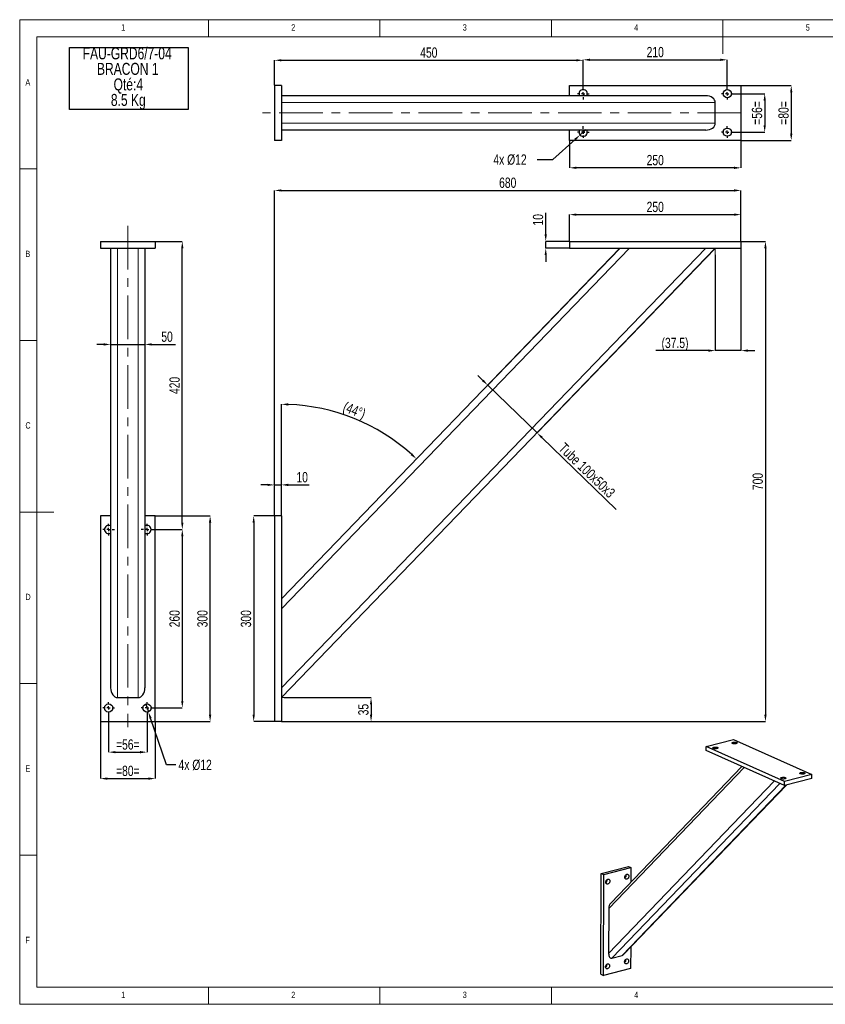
# Model space of a CAD drawing. Header units: millimetres. Extents: x 5 to 415, y 5 to 292.
# Tile 1 of 3: x 5 to 240, y 5 to 292. Entities that reach past the tile are written whole.
import ezdxf

# ---------------------------------------------------------------- set-up
doc = ezdxf.new("R2010")
doc.units = ezdxf.units.MM
doc.header["$PDSIZE"] = -1
doc.linetypes.add('CENTERX2', pattern=[20.32, 12.7, -2.54, 2.54, -2.54])
for name, color, linetype in [('COTES', 1, 'Continuous'), ('NOTES', 6, 'Continuous'), ('TRAIT-FINS', 9, 'Continuous'), ('TRAIT-MIXTES', 3, 'CENTERX2')]:
    doc.layers.add(name, color=color, linetype=linetype)
doc.layers.add('TRAIT-FORT', color=4, linetype='Continuous', lineweight=25)
doc.styles.add('SLDTEXTSTYLE0', font='TXT', dxfattribs={"width": 0.75})
doc.dimstyles.new('SLDDIMSTYLE0', dxfattribs={"dimtxt": 3, "dimasz": 2, "dimexe": 0, "dimexo": 0.0625, "dimgap": 0.75, "dimtad": 1, "dimlfac": 5, "dimrnd": 1e-09, "dimzin": 12, "dimdsep": 46, "dimtxsty": 'SLDTEXTSTYLE0', "dimsah": 1, "dimcen": 0.09, "dimadec": 0, "dimazin": 3, "dimtfac": 1, "dimtofl": 0, "dimtmove": 0, "dimatfit": 3, "dimfxl": 1, "dimfrac": 2, "dimtolj": 1, "dimtzin": 12, "dimarcsym": 0})
doc.dimstyles.new('SLDDIMSTYLE1', dxfattribs={"dimtxt": 3, "dimasz": 2, "dimexe": 0, "dimexo": 0.0625, "dimgap": 0.75, "dimtad": 0, "dimtih": 1, "dimtoh": 1, "dimlfac": 5, "dimrnd": 1e-09, "dimzin": 12, "dimdsep": 46, "dimtxsty": 'SLDTEXTSTYLE0', "dimblk1": 'NONE', "dimsah": 1, "dimcen": 0, "dimadec": 0, "dimazin": 3, "dimtfac": 1, "dimtmove": 0, "dimatfit": 3, "dimldrblk": 'NONE', "dimfxl": 1, "dimfrac": 2, "dimtolj": 1, "dimtzin": 12, "dimarcsym": 0})
doc.dimstyles.new('SLDDIMSTYLE3', dxfattribs={"dimtxt": 3, "dimasz": 2, "dimexe": 0, "dimexo": 0.0625, "dimgap": 0.75, "dimtad": 1, "dimlfac": 5, "dimrnd": 1e-09, "dimzin": 12, "dimdsep": 46, "dimtxsty": 'SLDTEXTSTYLE0', "dimsah": 1, "dimcen": 0.09, "dimadec": 0, "dimazin": 3, "dimtfac": 1, "dimtmove": 0, "dimatfit": 0, "dimfxl": 1, "dimfrac": 2, "dimtolj": 1, "dimtzin": 12, "dimarcsym": 0})
doc.dimstyles.new('SLDDIMSTYLE4', dxfattribs={"dimtxt": 3, "dimasz": 2, "dimexe": 0, "dimexo": 0.0625, "dimgap": 0.75, "dimtad": 1, "dimdec": 4, "dimlfac": 5, "dimzin": 12, "dimdsep": 46, "dimtxsty": 'SLDTEXTSTYLE0', "dimsah": 1, "dimcen": 0.09, "dimazin": 3, "dimtfac": 1, "dimtofl": 0, "dimtmove": 0, "dimatfit": 3, "dimfxl": 1, "dimfrac": 2, "dimtolj": 1, "dimtzin": 12, "dimarcsym": 0})
doc.dimstyles.new('SLDDIMSTYLE5', dxfattribs={"dimtxt": 3, "dimasz": 2, "dimexe": 0, "dimexo": 0.0625, "dimgap": 0.75, "dimtad": 1, "dimdec": 1, "dimlfac": 5, "dimrnd": 1e-09, "dimzin": 12, "dimdsep": 46, "dimtxsty": 'SLDTEXTSTYLE0', "dimsah": 1, "dimcen": 0.09, "dimadec": 0, "dimazin": 3, "dimtfac": 1, "dimtdec": 1, "dimtmove": 0, "dimatfit": 0, "dimfxl": 1, "dimfrac": 2, "dimtolj": 1, "dimtzin": 12, "dimarcsym": 0})

# ---------------------------------------------------------------- blocks, each defined once
blk = doc.blocks.new('_D_23')
at = {"layer": 'COTES', "color": 0, "lineweight": -2, "transparency": 16777216}
for p, q in [((169.28, 272.18), (169.28, 280.31)), ((171.28, 280.31), (209.28, 280.31)), ((211.28, 272.18), (211.28, 280.31))]:
    blk.add_line(p, q, dxfattribs=at)
at = {"layer": 'COTES', "color": 0, "transparency": 16777216}
for points in [[(171.28, 280.64), (171.28, 279.97), (169.28, 280.31)], [(209.28, 280.64), (209.28, 279.97), (211.28, 280.31)]]:
    blk.add_solid(points, dxfattribs=at)
at = {"layer": 'Defpoints', "color": 0, "transparency": 16777216}
for p in [(211.28, 280.31), (169.28, 272.12), (211.28, 272.12)]:
    blk.add_point(p, dxfattribs=at)
at = {"layer": 'COTES', "color": 0, "transparency": 16777216, "insert": (190.28, 284.06), "char_height": 3, "attachment_point": 2, "style": 'SLDTEXTSTYLE0'}
blk.add_mtext('\\A1;210', dxfattribs=at)
blk = doc.blocks.new('_D_24')
at = {"layer": 'COTES', "color": 0, "lineweight": -2, "transparency": 16777216}
for p, q in [((79.28, 272.88), (79.28, 280.17)), ((81.28, 280.17), (167.28, 280.17)), ((169.28, 272.18), (169.28, 280.17))]:
    blk.add_line(p, q, dxfattribs=at)
at = {"layer": 'COTES', "color": 0, "transparency": 16777216}
for points in [[(81.28, 280.5), (81.28, 279.84), (79.28, 280.17)], [(167.28, 280.5), (167.28, 279.84), (169.28, 280.17)]]:
    blk.add_solid(points, dxfattribs=at)
at = {"layer": 'Defpoints', "color": 0, "transparency": 16777216}
for p in [(169.28, 280.17), (79.28, 272.82), (169.28, 272.12)]:
    blk.add_point(p, dxfattribs=at)
at = {"layer": 'COTES', "color": 0, "transparency": 16777216, "insert": (124.28, 283.92), "char_height": 3, "attachment_point": 2, "style": 'SLDTEXTSTYLE0'}
blk.add_mtext('\\A1;450', dxfattribs=at)
blk = doc.blocks.new('_D_25')
at = {"layer": 'COTES', "color": 0, "lineweight": -2, "transparency": 16777216}
for p, q in [((213.05, 270.42), (222.2, 270.42)), ((222.2, 268.42), (222.2, 261.22)), ((213.05, 259.22), (222.2, 259.22))]:
    blk.add_line(p, q, dxfattribs=at)
at = {"layer": 'COTES', "color": 0, "transparency": 16777216}
for points in [[(221.86, 268.42), (222.53, 268.42), (222.2, 270.42)], [(221.86, 261.22), (222.53, 261.22), (222.2, 259.22)]]:
    blk.add_solid(points, dxfattribs=at)
at = {"layer": 'Defpoints', "color": 0, "transparency": 16777216}
for p in [(212.98, 270.42), (212.98, 259.22), (222.2, 259.22)]:
    blk.add_point(p, dxfattribs=at)
at = {"layer": 'COTES', "color": 0, "transparency": 16777216, "insert": (218.45, 264.82), "char_height": 3, "attachment_point": 2, "rotation": 90, "style": 'SLDTEXTSTYLE0'}
blk.add_mtext('\\A1;=56=', dxfattribs=at)
blk = doc.blocks.new('_D_26')
at = {"layer": 'COTES', "color": 0, "lineweight": -2, "transparency": 16777216}
for p, q in [((215.35, 272.82), (229.94, 272.82)), ((229.94, 270.82), (229.94, 258.82)), ((215.35, 256.82), (229.94, 256.82))]:
    blk.add_line(p, q, dxfattribs=at)
at = {"layer": 'COTES', "color": 0, "transparency": 16777216}
for points in [[(229.6, 270.82), (230.27, 270.82), (229.94, 272.82)], [(229.6, 258.82), (230.27, 258.82), (229.94, 256.82)]]:
    blk.add_solid(points, dxfattribs=at)
at = {"layer": 'Defpoints', "color": 0, "transparency": 16777216}
for p in [(215.28, 272.82), (215.28, 256.82), (229.94, 256.82)]:
    blk.add_point(p, dxfattribs=at)
at = {"layer": 'COTES', "color": 0, "transparency": 16777216, "insert": (226.19, 264.82), "char_height": 3, "attachment_point": 2, "rotation": 90, "style": 'SLDTEXTSTYLE0'}
blk.add_mtext('\\A1;=80=', dxfattribs=at)
blk = doc.blocks.new('_D_27')
at = {"layer": 'COTES', "color": 0, "lineweight": -2, "transparency": 16777216}
for p, q in [((170.17, 260.03), (168.39, 258.42)), ((160.44, 251.23), (166.91, 257.08)), ((155.84, 251.23), (160.44, 251.23))]:
    blk.add_line(p, q, dxfattribs=at)
at = {"layer": 'COTES', "color": 0, "transparency": 16777216}
blk.add_solid([(166.69, 257.32), (167.13, 256.83), (168.39, 258.42)], dxfattribs=at)
at = {"layer": 'Defpoints', "color": 0, "transparency": 16777216}
for p in [(168.39, 258.42), (170.17, 260.03)]:
    blk.add_point(p, dxfattribs=at)
at = {"layer": 'COTES', "color": 0, "transparency": 16777216, "insert": (143.09, 252.73), "char_height": 3, "attachment_point": 1, "style": 'SLDTEXTSTYLE0'}
blk.add_mtext('\\A1;4x %%c12', dxfattribs=at)
blk = doc.blocks.new('_None')
blk = doc.blocks.new('_D_28')
at = {"layer": 'COTES', "color": 0, "lineweight": -2, "transparency": 16777216}
for p, q in [((165.28, 256.76), (165.28, 248.82)), ((215.28, 256.76), (215.28, 248.82)), ((213.28, 248.82), (167.28, 248.82))]:
    blk.add_line(p, q, dxfattribs=at)
at = {"layer": 'COTES', "color": 0, "transparency": 16777216}
for points in [[(167.28, 249.16), (167.28, 248.49), (165.28, 248.82)], [(213.28, 249.16), (213.28, 248.49), (215.28, 248.82)]]:
    blk.add_solid(points, dxfattribs=at)
at = {"layer": 'Defpoints', "color": 0, "transparency": 16777216}
for p in [(165.28, 256.82), (215.28, 256.82), (165.28, 248.82)]:
    blk.add_point(p, dxfattribs=at)
at = {"layer": 'COTES', "color": 0, "transparency": 16777216, "insert": (190.28, 252.57), "char_height": 3, "attachment_point": 2, "style": 'SLDTEXTSTYLE0'}
blk.add_mtext('\\A1;250', dxfattribs=at)
blk = doc.blocks.new('SW_CENTERMARKSYMBOL_8')
at = {"layer": 'TRAIT-MIXTES', "color": 0}
for p, q in [((-1, 0), (-1.7, 0)), ((0, 0), (-0.5, 0)), ((0, 1), (0, 1.7)), ((0, 0), (0, 0.5)), ((0, 0), (0, -0.5)), ((0, 0), (0.5, 0)), ((1, 0), (1.7, 0)), ((0, -1), (0, -1.7))]:
    blk.add_line(p, q, dxfattribs=at)
blk = doc.blocks.new('SW_CENTERMARKSYMBOL_9')
at = {"layer": 'TRAIT-MIXTES', "color": 0}
for p, q in [((-1, 0), (-1.7, 0)), ((0, 0), (-0.5, 0)), ((0, 1), (0, 1.7)), ((0, 0), (0, 0.5)), ((0, 0), (0, -0.5)), ((0, 0), (0.5, 0)), ((1, 0), (1.7, 0)), ((0, -1), (0, -1.7))]:
    blk.add_line(p, q, dxfattribs=at)
blk = doc.blocks.new('SW_CENTERMARKSYMBOL_10')
at = {"layer": 'TRAIT-MIXTES', "color": 0}
for p, q in [((-1, 0), (-1.7, 0)), ((0, 0), (-0.5, 0)), ((0, 1), (0, 1.7)), ((0, 0), (0, 0.5)), ((0, 0), (0, -0.5)), ((0, 0), (0.5, 0)), ((1, 0), (1.7, 0)), ((0, -1), (0, -1.7))]:
    blk.add_line(p, q, dxfattribs=at)
blk = doc.blocks.new('SW_CENTERMARKSYMBOL_11')
at = {"layer": 'TRAIT-MIXTES', "color": 0}
for p, q in [((-1, 0), (-1.7, 0)), ((0, 0), (-0.5, 0)), ((0, 1), (0, 1.7)), ((0, 0), (0, 0.5)), ((0, 0), (0, -0.5)), ((0, 0), (0.5, 0)), ((1, 0), (1.7, 0)), ((0, -1), (0, -1.7))]:
    blk.add_line(p, q, dxfattribs=at)
blk = doc.blocks.new('_D_29')
at = {"layer": 'COTES', "color": 0, "lineweight": -2, "transparency": 16777216}
for p, q in [((215.28, 225.33), (215.28, 195.54)), ((207.79, 223.46), (207.79, 195.54)), ((205.79, 195.54), (190.43, 195.54)), ((215.28, 195.54), (207.79, 195.54)), ((217.28, 195.54), (219.28, 195.54))]:
    blk.add_line(p, q, dxfattribs=at)
at = {"layer": 'COTES', "color": 0, "transparency": 16777216}
for points in [[(205.79, 195.87), (205.79, 195.21), (207.79, 195.54)], [(217.28, 195.87), (217.28, 195.21), (215.28, 195.54)]]:
    blk.add_solid(points, dxfattribs=at)
at = {"layer": 'Defpoints', "color": 0, "transparency": 16777216}
for p in [(215.28, 225.39), (207.79, 223.52), (215.28, 195.54)]:
    blk.add_point(p, dxfattribs=at)
at = {"layer": 'COTES', "color": 0, "transparency": 16777216, "insert": (196.05, 199.29), "char_height": 3, "attachment_point": 2, "style": 'SLDTEXTSTYLE0'}
blk.add_mtext('\\A1;(37.5)', dxfattribs=at)
blk = doc.blocks.new('_D_30')
at = {"layer": 'COTES', "color": 0, "lineweight": -2, "transparency": 16777216}
for p, q in [((82.14, 94.39), (107.44, 94.39)), ((107.44, 92.39), (107.44, 89.39)), ((81.35, 87.39), (107.44, 87.39))]:
    blk.add_line(p, q, dxfattribs=at)
at = {"layer": 'COTES', "color": 0, "transparency": 16777216}
for points in [[(107.11, 92.39), (107.77, 92.39), (107.44, 94.39)], [(107.11, 89.39), (107.77, 89.39), (107.44, 87.39)]]:
    blk.add_solid(points, dxfattribs=at)
at = {"layer": 'Defpoints', "color": 0, "transparency": 16777216}
for p in [(82.08, 94.39), (81.28, 87.39), (107.44, 87.39)]:
    blk.add_point(p, dxfattribs=at)
at = {"layer": 'COTES', "color": 0, "transparency": 16777216, "insert": (103.69, 90.89), "char_height": 3, "attachment_point": 2, "rotation": 90, "style": 'SLDTEXTSTYLE0'}
blk.add_mtext('\\A1;35', dxfattribs=at)
blk = doc.blocks.new('_D_31')
at = {"layer": 'COTES', "color": 0, "lineweight": -2, "transparency": 16777216}
for p, q in [((215.35, 227.39), (222.41, 227.39)), ((222.41, 225.39), (222.41, 89.39)), ((81.35, 87.39), (222.41, 87.39))]:
    blk.add_line(p, q, dxfattribs=at)
at = {"layer": 'COTES', "color": 0, "transparency": 16777216}
for points in [[(222.08, 225.39), (222.74, 225.39), (222.41, 227.39)], [(222.08, 89.39), (222.74, 89.39), (222.41, 87.39)]]:
    blk.add_solid(points, dxfattribs=at)
at = {"layer": 'Defpoints', "color": 0, "transparency": 16777216}
for p in [(215.28, 227.39), (81.28, 87.39), (222.41, 87.39)]:
    blk.add_point(p, dxfattribs=at)
at = {"layer": 'COTES', "color": 0, "transparency": 16777216, "insert": (218.66, 157.39), "char_height": 3, "attachment_point": 2, "rotation": 90, "style": 'SLDTEXTSTYLE0'}
blk.add_mtext('\\A1;700', dxfattribs=at)
blk = doc.blocks.new('_D_32')
at = {"layer": 'COTES', "color": 0, "lineweight": -2, "transparency": 16777216}
for p, q in [((79.28, 147.45), (79.28, 242.23)), ((81.28, 242.23), (213.28, 242.23)), ((215.28, 227.45), (215.28, 242.23))]:
    blk.add_line(p, q, dxfattribs=at)
at = {"layer": 'COTES', "color": 0, "transparency": 16777216}
for points in [[(81.28, 242.56), (81.28, 241.9), (79.28, 242.23)], [(213.28, 242.56), (213.28, 241.9), (215.28, 242.23)]]:
    blk.add_solid(points, dxfattribs=at)
at = {"layer": 'Defpoints', "color": 0, "transparency": 16777216}
for p in [(215.28, 242.23), (215.28, 227.39), (79.28, 147.39)]:
    blk.add_point(p, dxfattribs=at)
at = {"layer": 'COTES', "color": 0, "transparency": 16777216, "insert": (147.28, 245.98), "char_height": 3, "attachment_point": 2, "style": 'SLDTEXTSTYLE0'}
blk.add_mtext('\\A1;680', dxfattribs=at)
blk = doc.blocks.new('_D_33')
at = {"layer": 'COTES', "color": 0, "lineweight": -2, "transparency": 16777216}
for p, q in [((158.36, 229.39), (158.36, 235.73)), ((165.22, 227.39), (158.36, 227.39)), ((158.36, 225.39), (158.36, 227.39)), ((165.22, 225.39), (158.36, 225.39)), ((158.36, 223.39), (158.36, 221.39))]:
    blk.add_line(p, q, dxfattribs=at)
at = {"layer": 'COTES', "color": 0, "transparency": 16777216}
for points in [[(158.02, 229.39), (158.69, 229.39), (158.36, 227.39)], [(158.02, 223.39), (158.69, 223.39), (158.36, 225.39)]]:
    blk.add_solid(points, dxfattribs=at)
at = {"layer": 'Defpoints', "color": 0, "transparency": 16777216}
for p in [(165.28, 227.39), (158.36, 225.39), (165.28, 225.39)]:
    blk.add_point(p, dxfattribs=at)
at = {"layer": 'COTES', "color": 0, "transparency": 16777216, "insert": (154.61, 233.67), "char_height": 3, "attachment_point": 2, "rotation": 90, "style": 'SLDTEXTSTYLE0'}
blk.add_mtext('\\A1;10', dxfattribs=at)
blk = doc.blocks.new('_D_34')
at = {"layer": 'COTES', "color": 0, "lineweight": -2, "transparency": 16777216}
for p, q in [((77.28, 156.4), (75.28, 156.4)), ((79.28, 147.45), (79.28, 156.4)), ((79.28, 156.4), (81.28, 156.4)), ((81.28, 147.45), (81.28, 156.4)), ((83.28, 156.4), (89.41, 156.4))]:
    blk.add_line(p, q, dxfattribs=at)
at = {"layer": 'COTES', "color": 0, "transparency": 16777216}
for points in [[(77.28, 156.73), (77.28, 156.07), (79.28, 156.4)], [(83.28, 156.73), (83.28, 156.07), (81.28, 156.4)]]:
    blk.add_solid(points, dxfattribs=at)
at = {"layer": 'Defpoints', "color": 0, "transparency": 16777216}
for p in [(79.28, 156.4), (79.28, 147.39), (81.28, 147.39)]:
    blk.add_point(p, dxfattribs=at)
at = {"layer": 'COTES', "color": 0, "transparency": 16777216, "insert": (87.35, 160.15), "char_height": 3, "attachment_point": 2, "style": 'SLDTEXTSTYLE0'}
blk.add_mtext('\\A1;10', dxfattribs=at)
blk = doc.blocks.new('_D_35')
at = {"layer": 'COTES', "color": 0, "lineweight": -2, "transparency": 16777216}
for p, q in [((79.22, 147.39), (73.22, 147.39)), ((73.22, 145.39), (73.22, 89.39)), ((79.22, 87.39), (73.22, 87.39))]:
    blk.add_line(p, q, dxfattribs=at)
at = {"layer": 'COTES', "color": 0, "transparency": 16777216}
for points in [[(72.89, 145.39), (73.55, 145.39), (73.22, 147.39)], [(72.89, 89.39), (73.55, 89.39), (73.22, 87.39)]]:
    blk.add_solid(points, dxfattribs=at)
at = {"layer": 'Defpoints', "color": 0, "transparency": 16777216}
for p in [(79.28, 147.39), (73.22, 87.39), (79.28, 87.39)]:
    blk.add_point(p, dxfattribs=at)
at = {"layer": 'COTES', "color": 0, "transparency": 16777216, "insert": (69.47, 117.39), "char_height": 3, "attachment_point": 2, "rotation": 90, "style": 'SLDTEXTSTYLE0'}
blk.add_mtext('\\A1;300', dxfattribs=at)
blk = doc.blocks.new('_D_36')
at = {"layer": 'COTES', "color": 0, "lineweight": -2, "transparency": 16777216}
for p, q in [((165.28, 227.45), (165.28, 235.18)), ((167.28, 235.18), (213.28, 235.18)), ((215.28, 227.45), (215.28, 235.18))]:
    blk.add_line(p, q, dxfattribs=at)
at = {"layer": 'COTES', "color": 0, "transparency": 16777216}
for points in [[(167.28, 235.51), (167.28, 234.85), (165.28, 235.18)], [(213.28, 235.51), (213.28, 234.85), (215.28, 235.18)]]:
    blk.add_solid(points, dxfattribs=at)
at = {"layer": 'Defpoints', "color": 0, "transparency": 16777216}
for p in [(215.28, 235.18), (165.28, 227.39), (215.28, 227.39)]:
    blk.add_point(p, dxfattribs=at)
at = {"layer": 'COTES', "color": 0, "transparency": 16777216, "insert": (190.28, 238.93), "char_height": 3, "attachment_point": 2, "style": 'SLDTEXTSTYLE0'}
blk.add_mtext('\\A1;250', dxfattribs=at)
blk = doc.blocks.new('_D_37')
at = {"layer": 'COTES', "color": 0, "lineweight": -2, "transparency": 16777216}
blk.add_line((81.28, 147.45), (81.28, 179.89), dxfattribs=at)
blk.add_arc((81.28, 123.18), 56.71, 48.0208, 87.9792, dxfattribs=at)
at = {"layer": 'COTES', "color": 0, "transparency": 16777216}
for points in [[(83.28, 179.52), (83.29, 180.19), (81.28, 179.89)], [(119.44, 165.58), (118.99, 165.09), (120.68, 163.97)]]:
    blk.add_solid(points, dxfattribs=at)
at = {"layer": 'Defpoints', "color": 0, "transparency": 16777216}
for p in [(179.99, 225.39), (109.07, 172.62), (81.28, 147.39), (81.28, 123.18), (81.28, 87.39)]:
    blk.add_point(p, dxfattribs=at)
at = {"layer": 'COTES', "color": 0, "transparency": 16777216, "insert": (100.11, 180.78), "char_height": 3, "attachment_point": 1, "rotation": 338, "style": 'SLDTEXTSTYLE0'}
blk.add_mtext('\\A1;(44°)', dxfattribs=at)
blk = doc.blocks.new('_D_38')
at = {"layer": 'COTES', "color": 0, "lineweight": -2, "transparency": 16777216}
for p, q in [((179.94, 225.34), (141.44, 185.48)), ((207.75, 225.34), (155.83, 171.58)), ((140, 186.86), (138.57, 188.25)), ((141.44, 185.48), (155.83, 171.58)), ((157.27, 170.19), (178.94, 149.27))]:
    blk.add_line(p, q, dxfattribs=at)
at = {"layer": 'COTES', "color": 0, "transparency": 16777216}
for points in [[(140.24, 187.1), (139.77, 186.63), (141.44, 185.48)], [(157.5, 170.43), (157.04, 169.95), (155.83, 171.58)]]:
    blk.add_solid(points, dxfattribs=at)
at = {"layer": 'Defpoints', "color": 0, "transparency": 16777216}
for p in [(179.99, 225.39), (207.79, 225.39), (141.44, 185.48)]:
    blk.add_point(p, dxfattribs=at)
at = {"layer": 'COTES', "color": 0, "transparency": 16777216, "insert": (171.43, 161.73), "char_height": 3, "attachment_point": 2, "rotation": 316, "style": 'SLDTEXTSTYLE0'}
blk.add_mtext('\\A1;Tube 100x50x3', dxfattribs=at)
blk = doc.blocks.new('SW_NOTE_5')
at = {"layer": 'NOTES', "color": 0}
for p, q in [((-0.01, -13.65), (-0.01, 4.47)), ((-0.01, 4.47), (34.59, 4.47)), ((34.59, 4.47), (34.59, -13.65)), ((34.59, -13.65), (-0.01, -13.65))]:
    blk.add_line(p, q, dxfattribs=at)
at = {"layer": 'NOTES', "color": 0, "char_height": 3.5, "attachment_point": 2, "style": 'SLDTEXTSTYLE0'}
for s, insert in [('FAU-GRD6/7-04', (16.84, 4.51)), ('BRACON 1', (17, -0.01)), ('Qté:4', (17.16, -4.54)), ('8.5 Kg', (17.16, -9.07))]:
    blk.add_mtext(s, dxfattribs=dict(at, insert=insert))
blk = doc.blocks.new('_D_39')
at = {"layer": 'COTES', "color": 0, "lineweight": -2, "transparency": 16777216}
for p, q in [((43.88, 143.39), (52.41, 143.39)), ((52.41, 141.39), (52.41, 93.39)), ((43.88, 91.39), (52.41, 91.39))]:
    blk.add_line(p, q, dxfattribs=at)
at = {"layer": 'COTES', "color": 0, "transparency": 16777216}
for points in [[(52.08, 141.39), (52.74, 141.39), (52.41, 143.39)], [(52.08, 93.39), (52.74, 93.39), (52.41, 91.39)]]:
    blk.add_solid(points, dxfattribs=at)
at = {"layer": 'Defpoints', "color": 0, "transparency": 16777216}
for p in [(43.82, 143.39), (43.82, 91.39), (52.41, 91.39)]:
    blk.add_point(p, dxfattribs=at)
at = {"layer": 'COTES', "color": 0, "transparency": 16777216, "insert": (48.66, 117.39), "char_height": 3, "attachment_point": 2, "rotation": 90, "style": 'SLDTEXTSTYLE0'}
blk.add_mtext('\\A1;260', dxfattribs=at)
blk = doc.blocks.new('_D_40')
at = {"layer": 'COTES', "color": 0, "lineweight": -2, "transparency": 16777216}
for p, q in [((44.58, 147.39), (60.52, 147.39)), ((60.52, 89.39), (60.52, 145.39)), ((44.58, 87.39), (60.52, 87.39))]:
    blk.add_line(p, q, dxfattribs=at)
at = {"layer": 'COTES', "color": 0, "transparency": 16777216}
for points in [[(60.18, 145.39), (60.85, 145.39), (60.52, 147.39)], [(60.18, 89.39), (60.85, 89.39), (60.52, 87.39)]]:
    blk.add_solid(points, dxfattribs=at)
at = {"layer": 'Defpoints', "color": 0, "transparency": 16777216}
for p in [(44.52, 147.39), (60.52, 147.39), (44.52, 87.39)]:
    blk.add_point(p, dxfattribs=at)
at = {"layer": 'COTES', "color": 0, "transparency": 16777216, "insert": (56.77, 117.39), "char_height": 3, "attachment_point": 2, "rotation": 90, "style": 'SLDTEXTSTYLE0'}
blk.add_mtext('\\A1;300', dxfattribs=at)
blk = doc.blocks.new('_D_41')
at = {"layer": 'COTES', "color": 0, "lineweight": -2, "transparency": 16777216}
for p, q in [((40.98, 227.39), (52.41, 227.39)), ((52.41, 145.39), (52.41, 225.39)), ((43.88, 143.39), (52.41, 143.39))]:
    blk.add_line(p, q, dxfattribs=at)
at = {"layer": 'COTES', "color": 0, "transparency": 16777216}
for points in [[(52.08, 225.39), (52.74, 225.39), (52.41, 227.39)], [(52.08, 145.39), (52.74, 145.39), (52.41, 143.39)]]:
    blk.add_solid(points, dxfattribs=at)
at = {"layer": 'Defpoints', "color": 0, "transparency": 16777216}
for p in [(40.92, 227.39), (52.41, 227.39), (43.82, 143.39)]:
    blk.add_point(p, dxfattribs=at)
at = {"layer": 'COTES', "color": 0, "transparency": 16777216, "insert": (48.66, 185.39), "char_height": 3, "attachment_point": 2, "rotation": 90, "style": 'SLDTEXTSTYLE0'}
blk.add_mtext('\\A1;420', dxfattribs=at)
blk = doc.blocks.new('_D_42')
at = {"layer": 'COTES', "color": 0, "lineweight": -2, "transparency": 16777216}
for p, q in [((30.92, 89.63), (30.92, 78.49)), ((42.12, 89.63), (42.12, 78.49)), ((32.92, 78.49), (40.12, 78.49))]:
    blk.add_line(p, q, dxfattribs=at)
at = {"layer": 'COTES', "color": 0, "transparency": 16777216}
for points in [[(32.92, 78.83), (32.92, 78.16), (30.92, 78.49)], [(40.12, 78.83), (40.12, 78.16), (42.12, 78.49)]]:
    blk.add_solid(points, dxfattribs=at)
at = {"layer": 'Defpoints', "color": 0, "transparency": 16777216}
for p in [(30.92, 89.69), (42.12, 89.69), (42.12, 78.49)]:
    blk.add_point(p, dxfattribs=at)
at = {"layer": 'COTES', "color": 0, "transparency": 16777216, "insert": (36.52, 82.24), "char_height": 3, "attachment_point": 2, "style": 'SLDTEXTSTYLE0'}
blk.add_mtext('\\A1;=56=', dxfattribs=at)
blk = doc.blocks.new('_D_43')
at = {"layer": 'COTES', "color": 0, "lineweight": -2, "transparency": 16777216}
for p, q in [((28.52, 87.33), (28.52, 70.79)), ((44.52, 87.33), (44.52, 70.79)), ((30.52, 70.79), (42.52, 70.79))]:
    blk.add_line(p, q, dxfattribs=at)
at = {"layer": 'COTES', "color": 0, "transparency": 16777216}
for points in [[(30.52, 71.12), (30.52, 70.45), (28.52, 70.79)], [(42.52, 71.12), (42.52, 70.45), (44.52, 70.79)]]:
    blk.add_solid(points, dxfattribs=at)
at = {"layer": 'Defpoints', "color": 0, "transparency": 16777216}
for p in [(28.52, 87.39), (44.52, 87.39), (44.52, 70.79)]:
    blk.add_point(p, dxfattribs=at)
at = {"layer": 'COTES', "color": 0, "transparency": 16777216, "insert": (36.52, 74.54), "char_height": 3, "attachment_point": 2, "style": 'SLDTEXTSTYLE0'}
blk.add_mtext('\\A1;=80=', dxfattribs=at)
blk = doc.blocks.new('_D_44')
at = {"layer": 'COTES', "color": 0, "lineweight": -2, "transparency": 16777216}
for p, q in [((41.73, 92.52), (42.51, 90.25)), ((47.8, 74.81), (43.16, 88.36)), ((50.56, 74.81), (47.8, 74.81))]:
    blk.add_line(p, q, dxfattribs=at)
at = {"layer": 'COTES', "color": 0, "transparency": 16777216}
blk.add_solid([(43.47, 88.47), (42.84, 88.25), (42.51, 90.25)], dxfattribs=at)
at = {"layer": 'Defpoints', "color": 0, "transparency": 16777216}
for p in [(41.73, 92.52), (42.51, 90.25)]:
    blk.add_point(p, dxfattribs=at)
at = {"layer": 'COTES', "color": 0, "transparency": 16777216, "insert": (51.31, 76.31), "char_height": 3, "attachment_point": 1, "style": 'SLDTEXTSTYLE0'}
blk.add_mtext('\\A1;4x %%c12', dxfattribs=at)
blk = doc.blocks.new('_D_45')
at = {"layer": 'COTES', "color": 0, "lineweight": -2, "transparency": 16777216}
for p, q in [((31.52, 225.33), (31.52, 197.35)), ((41.52, 225.33), (41.52, 197.35)), ((29.52, 197.35), (27.52, 197.35)), ((31.52, 197.35), (41.52, 197.35)), ((43.52, 197.35), (50.4, 197.35))]:
    blk.add_line(p, q, dxfattribs=at)
at = {"layer": 'COTES', "color": 0, "transparency": 16777216}
for points in [[(29.52, 197.68), (29.52, 197.01), (31.52, 197.35)], [(43.52, 197.68), (43.52, 197.01), (41.52, 197.35)]]:
    blk.add_solid(points, dxfattribs=at)
at = {"layer": 'Defpoints', "color": 0, "transparency": 16777216}
for p in [(31.52, 225.39), (41.52, 225.39), (41.52, 197.35)]:
    blk.add_point(p, dxfattribs=at)
at = {"layer": 'COTES', "color": 0, "transparency": 16777216, "insert": (47.96, 201.1), "char_height": 3, "attachment_point": 2, "style": 'SLDTEXTSTYLE0'}
blk.add_mtext('\\A1;50', dxfattribs=at)
blk = doc.blocks.new('SW_CENTERMARKSYMBOL_12')
at = {"layer": 'TRAIT-MIXTES', "color": 0}
for p, q in [((-1, 0), (-1.7, 0)), ((0, 0), (-0.5, 0)), ((0, 1), (0, 1.7)), ((0, 0), (0, 0.5)), ((0, 0), (0, -0.5)), ((0, 0), (0.5, 0)), ((1, 0), (1.7, 0)), ((0, -1), (0, -1.7))]:
    blk.add_line(p, q, dxfattribs=at)
blk = doc.blocks.new('SW_CENTERMARKSYMBOL_13')
at = {"layer": 'TRAIT-MIXTES', "color": 0}
for p, q in [((-1, 0), (-1.7, 0)), ((0, 0), (-0.5, 0)), ((0, 1), (0, 1.7)), ((0, 0), (0, 0.5)), ((0, 0), (0, -0.5)), ((0, 0), (0.5, 0)), ((1, 0), (1.7, 0)), ((0, -1), (0, -1.7))]:
    blk.add_line(p, q, dxfattribs=at)
blk = doc.blocks.new('SW_CENTERMARKSYMBOL_14')
at = {"layer": 'TRAIT-MIXTES', "color": 0}
for p, q in [((-1, 0), (-1.7, 0)), ((0, 0), (-0.5, 0)), ((0, 1), (0, 1.7)), ((0, 0), (0, 0.5)), ((0, 0), (0, -0.5)), ((0, 0), (0.5, 0)), ((1, 0), (1.7, 0)), ((0, -1), (0, -1.7))]:
    blk.add_line(p, q, dxfattribs=at)
blk = doc.blocks.new('SW_CENTERMARKSYMBOL_15')
at = {"layer": 'TRAIT-MIXTES', "color": 0}
for p, q in [((-1, 0), (-1.7, 0)), ((0, 0), (-0.5, 0)), ((0, 1), (0, 1.7)), ((0, 0), (0, 0.5)), ((0, 0), (0, -0.5)), ((0, 0), (0.5, 0)), ((1, 0), (1.7, 0)), ((0, -1), (0, -1.7))]:
    blk.add_line(p, q, dxfattribs=at)

msp = doc.modelspace()

# ---------------------------------------------------------------- linework, layer by layer
at = {"lineweight": 18}
for p, q in [((415, 292), (5, 292)), ((5, 292), (5, 5)), ((60, 287), (60, 292)), ((110, 292), (110, 287)), ((160, 287), (160, 292)), ((210, 292), (210, 282)), ((410, 287), (10, 287)), ((10, 287), (10, 10)), ((10, 248.5), (5, 248.5)), ((5, 198.5), (10, 198.5)), ((5, 148.5), (15, 148.5)), ((5, 98.5), (10, 98.5)), ((10, 48.5), (5, 48.5)), ((10, 10), (410, 10)), ((60, 5), (60, 10)), ((110, 10), (110, 5)), ((160, 5), (160, 10)), ((5, 5), (415, 5))]:
    msp.add_line(p, q, dxfattribs=at)
at = {"layer": 'TRAIT-FINS', "lineweight": 18}
for p, q in [((207.789694, 267.822195), (81.284468, 267.822195)), ((207.789694, 261.822195), (81.284468, 261.822195)), ((33.520441, 225.388655), (33.520441, 94.388661)), ((39.520441, 225.388655), (39.520441, 94.388661)), ((182.766756, 225.388663), (81.284467, 120.300679)), ((205.009365, 225.388653), (81.284468, 97.267773)), ((207.789698, 225.38866), (207.789698, 223.518586)), ((81.284469, 94.38866), (82.07583, 94.38866)), ((176.730787, 32.903119), (216.223392, 73.9903)), ((176.689617, 19.830145), (224.992511, 70.083345)), ((177.675778, 18.452218), (226.610309, 69.362558)), ((180.649702, 19.220802), (228.359012, 68.856451))]:
    msp.add_line(p, q, dxfattribs=at)
at = {"layer": 'TRAIT-FORT', "lineweight": 25}
for p, q in [((81.284469, 272.822194), (79.284468, 272.822194)), ((79.284468, 272.822194), (79.284468, 256.822195)), ((81.284469, 272.822194), (81.284469, 256.822195)), ((165.284472, 269.822194), (165.284472, 272.822194)), ((165.284472, 272.822194), (215.28447, 272.822194)), ((215.28447, 272.822194), (215.28447, 256.822195)), ((205.009365, 269.822194), (81.284468, 269.822194)), ((207.789694, 261.822195), (207.789694, 267.822195)), ((205.009365, 259.822195), (81.284468, 259.822195)), ((165.284472, 256.822195), (165.284472, 259.822195)), ((81.284469, 256.822195), (79.284468, 256.822195)), ((215.28447, 256.822195), (165.284472, 256.822195)), ((28.520442, 227.388654), (28.520442, 225.388662)), ((28.520442, 227.388654), (44.520441, 227.388654)), ((44.520441, 227.388654), (44.520441, 225.388662)), ((165.284472, 227.388666), (165.284472, 225.388662)), ((165.284472, 227.388666), (215.284464, 227.388654)), ((215.284464, 227.388654), (215.28447, 225.388662)), ((28.520442, 225.388662), (44.520441, 225.388662)), ((31.520442, 225.388653), (31.520442, 97.267773)), ((41.520441, 225.388653), (41.520441, 97.267773)), ((207.789694, 225.388655), (81.284468, 94.388661)), ((179.986427, 225.388661), (81.284469, 123.179791)), ((165.284472, 225.388662), (215.28447, 225.388662)), ((31.520442, 147.388661), (28.520442, 147.388661)), ((28.520442, 147.388661), (28.520442, 87.388661)), ((44.520441, 147.388661), (41.520441, 147.388661)), ((44.520441, 87.388661), (44.520441, 147.388661)), ((81.284469, 147.388661), (79.284468, 147.388659)), ((79.284468, 147.388659), (79.284468, 87.388661)), ((81.284469, 147.388661), (81.284469, 87.388661)), ((33.520441, 94.388661), (39.520441, 94.388661)), ((28.520442, 87.388661), (44.520441, 87.388661)), ((81.284469, 87.388661), (79.284468, 87.388661)), ((205.131633, 80.109213), (213.062097, 82.15877)), ((213.062097, 82.15877), (235.905377, 71.981273)), ((205.127931, 78.933724), (205.131633, 80.109213)), ((227.971212, 68.756228), (205.127931, 78.933724)), ((227.974914, 69.931716), (205.131633, 80.109213)), ((215.531111, 74.298736), (177.300754, 34.524768)), ((235.905377, 71.981273), (227.974914, 69.931716)), ((235.901675, 70.805784), (235.905377, 71.981273)), ((181.07619, 19.489469), (228.582867, 68.914304)), ((235.901675, 70.805784), (227.971212, 68.756228)), ((227.971212, 68.756228), (227.974914, 69.931716)), ((174.422193, 13.745972), (174.514742, 43.133191)), ((174.514742, 43.133191), (182.445205, 45.182748)), ((174.514742, 43.133191), (175.276185, 42.793941)), ((175.276185, 42.793941), (183.206648, 44.843498)), ((182.445205, 45.182748), (183.206648, 44.843498)), ((183.206648, 44.843498), (183.193458, 40.6554)), ((175.183636, 13.406722), (175.276185, 42.793941)), ((176.730787, 32.903119), (176.689617, 19.830145)), ((183.133541, 21.62989), (183.114099, 15.456279)), ((177.675778, 18.452218), (180.649702, 19.220802)), ((183.114099, 15.456279), (175.183636, 13.406722)), ((174.422193, 13.745972), (175.183636, 13.406722))]:
    msp.add_line(p, q, dxfattribs=at)
at = {"layer": 'TRAIT-FORT', "lineweight": 25, "flags": 128}
for points in [[(213.990197, 81.326553), (214.085129, 81.271103), (214.136723, 81.209479), (214.141738, 81.145552), (214.099858, 81.083339), (214.013716, 81.02675), (213.888723, 80.97934), (213.732734, 80.944088), (213.55555, 80.92321), (213.368303, 80.918016), (213.18276, 80.928833), (213.010579, 80.954982), (212.862578, 80.99482), (212.748057, 81.045843), (212.674212, 81.104846), (212.645683, 81.168121), (212.664261, 81.231692), (212.728781, 81.291565), (212.835188, 81.343977), (212.976795, 81.385637), (213.144706, 81.413925), (213.32837, 81.427065), (213.516246, 81.424231), (213.69653, 81.4056), (213.857893, 81.372345), (213.990197, 81.326553)], [(207.249304, 79.58443), (207.154372, 79.63988), (207.102778, 79.701505), (207.097763, 79.765431), (207.139642, 79.827644), (207.225785, 79.884233), (207.350777, 79.931643), (207.506767, 79.966895), (207.683951, 79.987774), (207.871197, 79.992967), (208.05674, 79.98215), (208.228922, 79.956001), (208.376922, 79.916163), (208.491443, 79.86514), (208.565289, 79.806137), (208.593818, 79.742862), (208.575239, 79.679291), (208.51072, 79.619419), (208.404313, 79.567006), (208.262706, 79.525346), (208.094795, 79.497058), (207.911131, 79.483918), (207.723255, 79.486752), (207.542971, 79.505383), (207.381608, 79.538638), (207.249304, 79.58443)], [(233.787707, 72.506056), (233.882639, 72.450606), (233.934233, 72.388982), (233.939248, 72.325055), (233.897368, 72.262842), (233.811226, 72.206253), (233.686233, 72.158843), (233.530244, 72.123591), (233.35306, 72.102713), (233.165813, 72.097519), (232.98027, 72.108336), (232.808089, 72.134485), (232.660088, 72.174323), (232.545567, 72.225346), (232.471722, 72.284349), (232.443192, 72.347624), (232.461771, 72.411195), (232.526291, 72.471068), (232.632697, 72.52348), (232.774305, 72.56514), (232.942216, 72.593428), (233.12588, 72.606568), (233.313756, 72.603734), (233.494039, 72.585103), (233.655403, 72.551848), (233.787707, 72.506056)], [(227.046813, 70.763933), (226.951882, 70.819383), (226.900288, 70.881008), (226.895273, 70.944934), (226.937152, 71.007147), (227.023295, 71.063736), (227.148287, 71.111146), (227.304276, 71.146398), (227.481461, 71.167277), (227.668707, 71.17247), (227.85425, 71.161653), (228.026432, 71.135504), (228.174432, 71.095666), (228.288953, 71.044643), (228.362798, 70.98564), (228.391328, 70.922365), (228.372749, 70.858794), (228.30823, 70.798922), (228.201823, 70.746509), (228.060215, 70.704849), (227.892305, 70.676561), (227.708641, 70.663421), (227.520765, 70.666255), (227.340481, 70.684886), (227.179118, 70.718141), (227.046813, 70.763933)], [(175.863566, 40.596681), (175.882804, 40.776909), (175.938206, 40.955472), (176.026291, 41.121149), (176.141524, 41.263531), (176.276664, 41.37367), (176.42322, 41.444647), (176.571984, 41.472002), (176.713607, 41.454015), (176.839192, 41.391818), (176.940847, 41.289318), (177.012185, 41.152955), (177.048723, 40.991299), (177.048167, 40.814505), (177.010549, 40.633684), (176.938236, 40.460196), (176.835769, 40.304942), (176.709587, 40.177678), (176.56762, 40.086401), (176.418787, 40.036844), (176.272439, 40.032123), (176.137773, 40.072533), (176.02325, 40.155536), (175.936066, 40.275917), (175.881699, 40.426111), (175.863566, 40.596681)], [(182.604459, 42.338804), (182.585221, 42.158575), (182.529818, 41.980013), (182.441733, 41.814336), (182.326501, 41.671954), (182.191361, 41.561815), (182.044804, 41.490838), (181.896041, 41.463483), (181.754418, 41.481469), (181.628833, 41.543667), (181.527178, 41.646167), (181.45584, 41.782529), (181.419301, 41.944186), (181.419858, 42.120979), (181.457475, 42.301801), (181.529789, 42.475289), (181.632256, 42.630542), (181.758437, 42.757806), (181.900405, 42.849084), (182.049238, 42.898641), (182.195585, 42.903362), (182.330251, 42.862952), (182.444774, 42.779948), (182.531958, 42.659568), (182.586325, 42.509374), (182.604459, 42.338804)], [(182.526718, 17.65354), (182.50748, 17.473311), (182.452077, 17.294749), (182.363992, 17.129071), (182.24876, 16.98669), (182.11362, 16.876551), (181.967063, 16.805574), (181.8183, 16.778219), (181.676677, 16.796205), (181.551092, 16.858403), (181.449437, 16.960903), (181.378099, 17.097265), (181.34156, 17.258922), (181.342117, 17.435715), (181.379734, 17.616537), (181.452048, 17.790025), (181.554515, 17.945278), (181.680696, 18.072542), (181.822664, 18.16382), (181.971497, 18.213377), (182.117844, 18.218098), (182.25251, 18.177688), (182.367033, 18.094684), (182.454217, 17.974304), (182.508584, 17.82411), (182.526718, 17.65354)], [(175.785825, 15.911417), (175.805063, 16.091645), (175.860465, 16.270208), (175.94855, 16.435885), (176.063783, 16.578267), (176.198923, 16.688406), (176.345479, 16.759383), (176.494243, 16.786738), (176.635866, 16.768751), (176.761451, 16.706554), (176.863106, 16.604054), (176.934444, 16.467691), (176.970982, 16.306035), (176.970426, 16.129241), (176.932808, 15.94842), (176.860495, 15.774932), (176.758028, 15.619678), (176.631846, 15.492414), (176.489879, 15.401136), (176.341046, 15.35158), (176.194698, 15.346859), (176.060032, 15.387269), (175.945509, 15.470272), (175.858325, 15.590653), (175.803958, 15.740847), (175.785825, 15.911417)]]:
    msp.add_lwpolyline(points, dxfattribs=at)
at = {"layer": 'TRAIT-FORT', "lineweight": 25}
for centre in [(211.284469, 270.422195), (211.284469, 259.222195), (30.920441, 91.38866), (42.120441, 91.38866)]:
    msp.add_circle(centre, 1.2, dxfattribs=at)
for centre, radius, start, end in [((169.284469, 270.422195), 1.2, 90, 210), ((169.284469, 270.422195), 1.2, 330, 90), ((169.284469, 259.222195), 1.2, 150, 270), ((169.284469, 259.222195), 1.2, 270, 30), ((30.920441, 143.38866), 1.2, 60, 180), ((42.120441, 143.38866), 1.2, 0, 120), ((30.920441, 143.38866), 1.2, 180, 300), ((42.120441, 143.38866), 1.2, 240, 0), ((175.357683, 41.240784), 0.933195, 303.61354833, 8.35709601), ((180.912667, 42.673843), 0.929813, 303.48135069, 8.48929365), ((180.834926, 17.988579), 0.929813, 303.48135069, 8.48929365), ((175.279942, 16.55552), 0.933195, 303.61354833, 8.35709601)]:
    msp.add_arc(centre, radius, start, end, dxfattribs=at)
for centre, major_axis, ratio, start_param, end_param in [((205.009371, 267.822195), (-2.780327, 0), 0.7193398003, 3.1415926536, 4.7123889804), ((205.009371, 261.822195), (-2.780327, 0), 0.7193398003, 1.5707963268, 3.1415926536), ((33.520441, 97.267774), (0, -2.879113), 0.6946583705, 4.7123889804, 6.2831853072), ((39.520441, 97.267774), (0, -2.879113), 0.6946583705, 0, 1.5707963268), ((177.722095, 33.159313), (0.241346, 1.648079), 0.5834025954, 0.6849259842, 1.8115356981), ((177.680925, 20.08634), (0.241346, 1.648079), 0.5834025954, 1.8115356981, 3.3823320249), ((180.654848, 20.854924), (0.241346, 1.648079), 0.5834025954, 3.3823320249, 3.8265186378)]:
    msp.add_ellipse(centre, major_axis=major_axis, ratio=ratio, start_param=start_param, end_param=end_param, dxfattribs=at)
at = {"layer": 'TRAIT-MIXTES', "lineweight": 18}
for p, q in [((215.284469, 264.822195), (75.83032, 264.822195)), ((36.520441, 231.922759), (36.520441, 85.815364))]:
    msp.add_line(p, q, dxfattribs=at)

# ---------------------------------------------------------------- block references
at = {"layer": 'NOTES'}
msp.add_blockref('SW_NOTE_5', (19.502282, 279.432483), dxfattribs=at)
at = {"layer": 'TRAIT-MIXTES'}
for name, p in [('SW_CENTERMARKSYMBOL_8', (169.284469, 270.422195)), ('SW_CENTERMARKSYMBOL_11', (211.284469, 270.422195)), ('SW_CENTERMARKSYMBOL_9', (169.284469, 259.222195)), ('SW_CENTERMARKSYMBOL_10', (211.284469, 259.222195)), ('SW_CENTERMARKSYMBOL_12', (30.920441, 143.38866)), ('SW_CENTERMARKSYMBOL_13', (42.120441, 143.38866)), ('SW_CENTERMARKSYMBOL_15', (30.920441, 91.38866)), ('SW_CENTERMARKSYMBOL_14', (42.120441, 91.38866))]:
    msp.add_blockref(name, p, dxfattribs=at)

# ---------------------------------------------------------------- texts
at = {"layer": 'NOTES', "char_height": 1.852083, "attachment_point": 1, "style": 'SLDTEXTSTYLE0'}
for s, insert in [('1', (34.583333, 290.668024)), ('2', (84.166667, 290.668024)), ('3', (134.166667, 290.668024)), ('4', (184.166667, 290.668024)), ('5', (234.166667, 290.668024)), ('A', (6.666667, 274.66802)), ('B', (6.666667, 224.66802)), ('C', (6.666667, 174.66802)), ('D', (6.666667, 124.66802)), ('E', (6.666667, 74.66802)), ('F', (6.666667, 24.66802)), ('1', (34.583333, 8.668024)), ('2', (84.166667, 8.668024)), ('3', (134.166667, 8.668024)), ('4', (184.166667, 8.668024))]:
    msp.add_mtext(s, dxfattribs=dict(at, insert=insert))

# ---------------------------------------------------------------- dimensions: what is measured, and where the dimension line sits
at = {"layer": 'COTES'}
for base, p1, p2, dimstyle, picture, middle in [((169.284469, 280.170327), (79.284469, 272.822195), (169.284469, 272.122195), 'SLDDIMSTYLE0', '_D_24', (124.284469, 280.170327)), ((211.284469, 280.306738), (169.284469, 272.122195), (211.284469, 272.122195), 'SLDDIMSTYLE0', '_D_23', (190.284469, 280.306738)), ((165.284469, 248.821967), (215.284469, 256.822195), (165.284469, 256.822195), 'SLDDIMSTYLE0', '_D_28', (190.284469, 248.821967)), ((215.284469, 242.228876), (79.284469, 147.38866), (215.284469, 227.38866), 'SLDDIMSTYLE0', '_D_32', (147.284469, 242.228876)), ((41.520441, 197.348117), (31.520441, 225.38866), (41.520441, 225.38866), 'SLDDIMSTYLE3', '_D_45', (47.957941, 197.348117)), ((79.284469, 156.401432), (81.284469, 147.38866), (79.284469, 147.38866), 'SLDDIMSTYLE3', '_D_34', (87.346969, 156.401432))]:
    dim = msp.add_linear_dim(base=base, p1=p1, p2=p2, dimstyle=dimstyle, dxfattribs=at)
    dim.commit()
    dim.dimension.update_dxf_attribs({"geometry": picture, "text_midpoint": middle, "dimtype": 160})
for base, p1, p2, angle, text, dimstyle, picture, middle in [((229.937176, 256.822195), (215.284469, 272.822195), (215.284469, 256.822195), 90, '=<>=', 'SLDDIMSTYLE0', '_D_26', (229.937176, 264.822195)), ((222.195193, 259.222195), (212.984469, 270.422195), (212.984469, 259.222195), 90, '=<>=', 'SLDDIMSTYLE0', '_D_25', (222.195193, 264.822195)), ((141.442793, 185.47556), (207.789698, 225.38866), (179.986426, 225.38866), 316, 'Tube <>x50x3', 'SLDDIMSTYLE3', '_D_38', (168.822664, 159.035126))]:
    dim = msp.add_linear_dim(base=base, p1=p1, p2=p2, angle=angle, text=text, dimstyle=dimstyle, dxfattribs=at)
    dim.commit()
    dim.dimension.update_dxf_attribs({"geometry": picture, "text_midpoint": middle, "dimtype": 160})
for p1, p2, picture, middle in [((170.174784, 260.026768), (168.394153, 258.417621), '_D_27', (149.086637, 251.226134)), ((41.731558, 92.523901), (42.509324, 90.25342), '_D_44', (57.312795, 74.808814))]:
    dim = msp.add_diameter_dim_2p(p1=p1, p2=p2, text='4x %%c12', dimstyle='SLDDIMSTYLE1', dxfattribs=at)
    dim.commit()
    dim.dimension.update_dxf_attribs({"geometry": picture, "text_midpoint": middle, "dimtype": 163})
for base, p1, p2, angle, dimstyle, picture, middle in [((215.284469, 235.179542), (165.284469, 227.38866), (215.284469, 227.38866), 0, 'SLDDIMSTYLE0', '_D_36', (190.284469, 235.179542)), ((158.355666, 225.38866), (165.284469, 227.38866), (165.284469, 225.38866), 90, 'SLDDIMSTYLE3', '_D_33', (158.355666, 233.667283)), ((52.40842, 227.38866), (43.820441, 143.38866), (40.920441, 227.38866), 90, 'SLDDIMSTYLE0', '_D_41', (52.40842, 185.38866)), ((222.41089, 87.38866), (215.284469, 227.38866), (81.284469, 87.38866), 90, 'SLDDIMSTYLE0', '_D_31', (222.41089, 157.38866)), ((60.517844, 147.38866), (44.520441, 87.38866), (44.520441, 147.38866), 90, 'SLDDIMSTYLE0', '_D_40', (60.517844, 117.38866)), ((73.221243, 87.38866), (79.284469, 147.38866), (79.284469, 87.38866), 90, 'SLDDIMSTYLE0', '_D_35', (73.221243, 117.38866)), ((52.40842, 91.38866), (43.820441, 143.38866), (43.820441, 91.38866), 90, 'SLDDIMSTYLE0', '_D_39', (52.40842, 117.38866)), ((107.439489, 87.38866), (82.07583, 94.38866), (81.284469, 87.38866), 90, 'SLDDIMSTYLE3', '_D_30', (107.439489, 90.88866))]:
    dim = msp.add_linear_dim(base=base, p1=p1, p2=p2, angle=angle, dimstyle=dimstyle, dxfattribs=at)
    dim.commit()
    dim.dimension.update_dxf_attribs({"geometry": picture, "text_midpoint": middle, "dimtype": 160})
dim = msp.add_angular_dim_2l(base=(109.066089, 172.618639), line1=((81.284469, 147.38866), (81.284469, 87.38866)), line2=((179.986426, 225.38866), (81.284469, 123.179791)), text='(<>)', dimstyle='SLDDIMSTYLE4', dxfattribs=at)
dim.commit()
dim.dimension.update_dxf_attribs({"geometry": '_D_37', "text_midpoint": (102.528389, 175.760338), "dimtype": 162})
for base, p1, p2, text, dimstyle, picture, middle in [((215.284469, 195.539084), (207.789698, 223.518586), (215.284469, 225.38866), '(<>)', 'SLDDIMSTYLE5', '_D_29', (196.054505, 195.539084)), ((42.120441, 78.492461), (30.920441, 89.68866), (42.120441, 89.68866), '=<>=', 'SLDDIMSTYLE0', '_D_42', (36.520441, 78.492461)), ((44.520441, 70.787234), (28.520441, 87.38866), (44.520441, 87.38866), '=<>=', 'SLDDIMSTYLE0', '_D_43', (36.520441, 70.787234))]:
    dim = msp.add_linear_dim(base=base, p1=p1, p2=p2, text=text, dimstyle=dimstyle, dxfattribs=at)
    dim.commit()
    dim.dimension.update_dxf_attribs({"geometry": picture, "text_midpoint": middle, "dimtype": 160})

doc.saveas('drawing.dxf')
